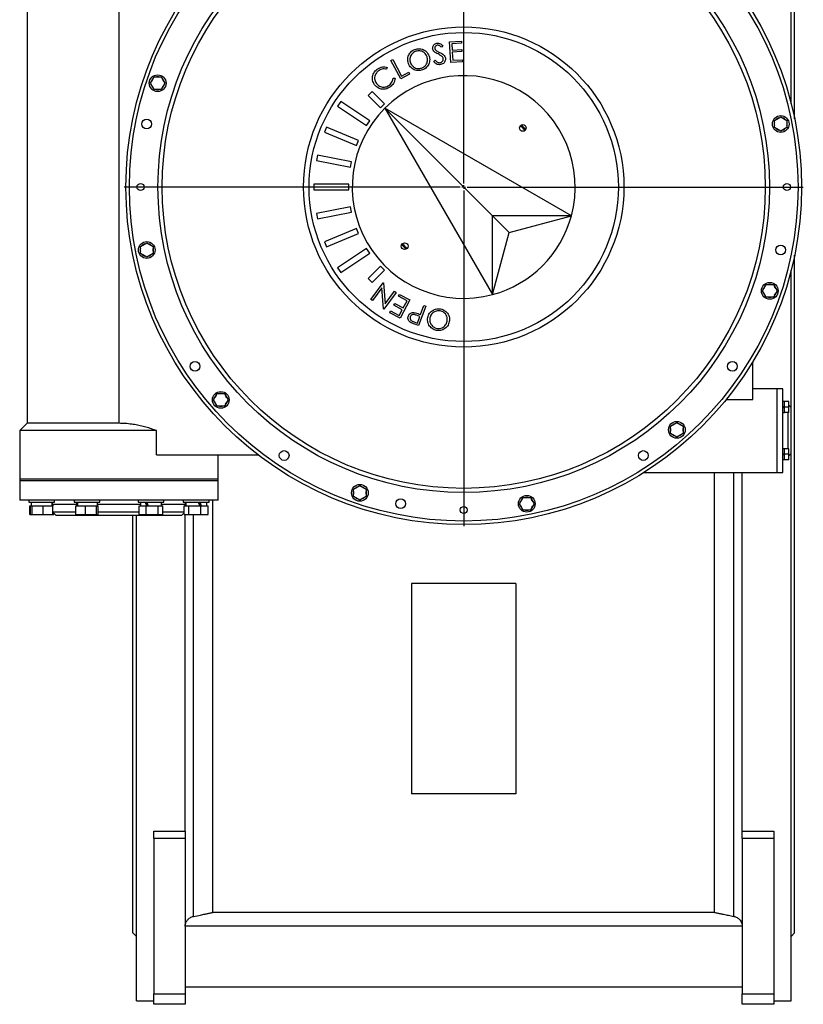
# Model space of a CAD drawing. Extents: x 2274 to 8685, y 2007 to 6523.
# Tile 11 of 12: x 7560 to 8685, y 4168 to 5582. Entities that reach past the tile are written whole.
import ezdxf

# ---------------------------------------------------------------- set-up
doc = ezdxf.new("R2010")
doc.units = 0
doc.header["$LTSCALE"] = 20
doc.layers.get('0').update_dxf_attribs({"linetype": 'CONTINUOUS'})
doc.layers.add('0_18', color=7, linetype='CONTINUOUS')

# ---------------------------------------------------------------- blocks, each defined once
blk = doc.blocks.new('SW_CENTERMARKSYMBOL_1')
at = {"layer": '0_18', "color": 0}
for p, q in [((0, 5), (0, 487.5)), ((-5, 0), (-487.5, 0)), ((0, 0), (-2.5, 0)), ((0, 0), (0, 2.5)), ((0, 0), (0, -2.5)), ((0, 0), (2.5, 0)), ((5, 0), (487.5, 0)), ((0, -5), (0, -487.5))]:
    blk.add_line(p, q, dxfattribs=at)

msp = doc.modelspace()

# ---------------------------------------------------------------- linework, layer by layer
at = {"color": 7, "linetype": 'CONTINUOUS'}
for p, q in [((8672.1, 5440.1), (8672.1, 6420.3)), ((7570.1, 5681.6), (7570.1, 5002.6)), ((7702.1, 5681.6), (7702.1, 5002.6)), ((8667.1, 5461.8), (8667.1, 5659.1)), ((8176.7, 5550.8), (8193.8, 5551.8)), ((8178.5, 5520.9), (8176.7, 5550.8)), ((8193.9, 5548.9), (8179.8, 5548)), ((8179.8, 5548), (8180.4, 5538.7)), ((8193.8, 5551.8), (8193.9, 5548.9)), ((8167, 5545.3), (8165, 5543.1)), ((8180.4, 5538.7), (8194.4, 5539.6)), ((8194.6, 5536.6), (8180.6, 5535.8)), ((8180.6, 5535.8), (8181.3, 5524.1)), ((8194.4, 5539.6), (8194.6, 5536.6)), ((8092.6, 5523.8), (8095.2, 5525.2)), ((8106.7, 5497.5), (8092.6, 5523.8)), ((8095.2, 5525.2), (8108, 5501.5)), ((8154, 5522.5), (8156.2, 5524.5)), ((8195.5, 5522), (8178.5, 5520.9)), ((8181.3, 5524.1), (8195.3, 5524.9)), ((8195.3, 5524.9), (8195.5, 5522)), ((8087.1, 5514), (8086.3, 5511.2)), ((8119.4, 5504.4), (8106.7, 5497.5)), ((8108, 5501.5), (8118.1, 5506.9)), ((8118.1, 5506.9), (8119.4, 5504.4)), ((7747.4, 5491.2), (7752.6, 5500.2)), ((7752.6, 5482.2), (7747.4, 5491.2)), ((7752.6, 5500.2), (7762.9, 5500.2)), ((7762.9, 5500.2), (7768.1, 5491.2)), ((7768.1, 5491.2), (7762.9, 5482.2)), ((8095.6, 5498.7), (8098.6, 5498.7)), ((7762.9, 5482.2), (7752.6, 5482.2)), ((8065.6, 5479.3), (8059.9, 5473.6)), ((8083.3, 5461.6), (8065.6, 5479.3)), ((8020.6, 5464.9), (8016.1, 5458.2)), ((8062.2, 5437.1), (8020.6, 5464.9)), ((8059.9, 5473.6), (8077.6, 5455.9)), ((8077.6, 5455.9), (8083.3, 5461.6)), ((8016.1, 5458.2), (8057.7, 5430.4)), ((8084, 5455.2), (8238.5, 5187.5)), ((8084, 5455.2), (8238.5, 5300.7)), ((8351.7, 5300.7), (8084, 5455.2)), ((8057.7, 5430.4), (8062.2, 5437.1)), ((8643.2, 5437.8), (8652.2, 5443)), ((8643.2, 5427.4), (8643.2, 5437.8)), ((8652.2, 5443), (8661.2, 5437.8)), ((8661.2, 5437.8), (8661.2, 5427.4)), ((8000, 5428.1), (7997, 5420.7)), ((7997, 5420.7), (8043.2, 5401.5)), ((8046.2, 5408.9), (8000, 5428.1)), ((8652.2, 5422.2), (8643.2, 5427.4)), ((8661.2, 5427.4), (8652.2, 5422.2)), ((8043.2, 5401.5), (8046.2, 5408.9)), ((7987, 5388), (7985.5, 5380.1)), ((7985.5, 5380.1), (8034.5, 5370.4)), ((8036.1, 5378.2), (7987, 5388)), ((8034.5, 5370.4), (8036.1, 5378.2)), ((7982.1, 5346.1), (7982.1, 5338.1)), ((8032.1, 5346.1), (7982.1, 5346.1)), ((7982.1, 5338.1), (8032.1, 5338.1)), ((8032.1, 5338.1), (8032.1, 5346.1)), ((8034.5, 5313.8), (7985.5, 5304.1)), ((7987, 5296.2), (8036.1, 5306)), ((8036.1, 5306), (8034.5, 5313.8)), ((7985.5, 5304.1), (7987, 5296.2)), ((8238.5, 5187.5), (8238.5, 5300.7)), ((8351.7, 5300.7), (8238.5, 5300.7)), ((8262.4, 5276.8), (8238.5, 5300.7)), ((8262.4, 5276.8), (8351.7, 5300.7)), ((8043.2, 5282.6), (7997, 5263.5)), ((8046.2, 5275.2), (8043.2, 5282.6)), ((8238.5, 5187.5), (8262.4, 5276.8)), ((7997, 5263.5), (8000, 5256.1)), ((8000, 5256.1), (8046.2, 5275.2)), ((7733, 5256.8), (7742, 5262)), ((7733, 5246.4), (7733, 5256.8)), ((7742, 5262), (7751, 5256.8)), ((7751, 5256.8), (7751, 5246.4)), ((8057.7, 5253.7), (8016.1, 5226)), ((8062.2, 5247.1), (8057.7, 5253.7)), ((7742, 5241.2), (7733, 5246.4)), ((7751, 5246.4), (7742, 5241.2)), ((8020.6, 5219.3), (8062.2, 5247.1)), ((8672.1, 4270.3), (8672.1, 5244.1)), ((8016.1, 5226), (8020.6, 5219.3)), ((8077.6, 5228.2), (8059.9, 5210.6)), ((8065.6, 5204.9), (8083.3, 5222.6)), ((8083.3, 5222.6), (8077.6, 5228.2)), ((8667.1, 5025.1), (8667.1, 5222.4)), ((8059.9, 5210.6), (8065.6, 5204.9)), ((8063.8, 5180.5), (8081.4, 5204.5)), ((8079.6, 5197.2), (8066.1, 5178.8)), ((8082.1, 5167), (8079.6, 5197.2)), ((8081.4, 5204.5), (8082, 5204.2)), ((8082, 5204.2), (8084.5, 5174.3)), ((8084.5, 5174.3), (8097.8, 5192.5)), ((8097.8, 5192.5), (8100.3, 5190.7)), ((8626.1, 5192.9), (8631.3, 5201.9)), ((8631.3, 5183.9), (8626.1, 5192.9)), ((8631.3, 5201.9), (8641.7, 5201.9)), ((8641.7, 5201.9), (8646.9, 5192.9)), ((8646.9, 5192.9), (8641.7, 5183.9)), ((8066.1, 5178.8), (8063.8, 5180.5)), ((8100.3, 5190.7), (8082.6, 5166.6)), ((8103.4, 5185.1), (8104.8, 5187.7)), ((8115.7, 5178.6), (8103.4, 5185.1)), ((8104.8, 5187.7), (8119.7, 5179.8)), ((8119.7, 5179.8), (8105.8, 5153.5)), ((8110.3, 5168.3), (8115.7, 5178.6)), ((8641.7, 5183.9), (8631.3, 5183.9)), ((8082.6, 5166.6), (8082.1, 5167)), ((8090.8, 5161.5), (8092.1, 5164.1)), ((8092.1, 5164.1), (8104.6, 5157.5)), ((8096.6, 5172.2), (8098, 5174.8)), ((8108.9, 5165.7), (8096.6, 5172.2)), ((8098, 5174.8), (8110.3, 5168.3)), ((8104.6, 5157.5), (8108.9, 5165.7)), ((8142.6, 5170.8), (8132.2, 5142.9)), ((8135, 5158.8), (8139.8, 5171.8)), ((8139.8, 5171.8), (8142.6, 5170.8)), ((8105.8, 5153.5), (8090.8, 5161.5)), ((8134, 5156.1), (8129.3, 5157.9)), ((8130.5, 5146.6), (8134, 5156.1)), ((8133, 5159.6), (8135, 5158.8)), ((8125.5, 5148.4), (8130.5, 5146.6)), ((8132.2, 5142.9), (8126.7, 5144.9)), ((8612.1, 5036.8), (8612.1, 5091.1)), ((8647.1, 5052.1), (8612.1, 5052.1)), ((8655.1, 5052.1), (8647.1, 5052.1)), ((8647.1, 4932.1), (8647.1, 5052.1)), ((8655.1, 4932.1), (8655.1, 5052.1)), ((7837.9, 5036.2), (7843.1, 5045.2)), ((7843.1, 5027.2), (7837.9, 5036.2)), ((7843.1, 5045.2), (7853.5, 5045.2)), ((7853.5, 5045.2), (7858.7, 5036.2)), ((7858.7, 5036.2), (7853.5, 5027.2)), ((8574, 5036.8), (8612.1, 5036.8)), ((7853.5, 5027.2), (7843.1, 5027.2)), ((8657.7, 5033.7), (8655.1, 5033.7)), ((8664.1, 5034), (8657.7, 5034)), ((8657.7, 5026), (8657.7, 5034)), ((8664.1, 5026), (8657.7, 5026)), ((8657.7, 5018), (8657.7, 5026)), ((8664.1, 5026), (8664.1, 5034)), ((8667.1, 5025.1), (8664.1, 5028.1)), ((8664.1, 5018), (8664.1, 5026)), ((8667.1, 4959.1), (8667.1, 5025.1)), ((8655.1, 5018.3), (8657.7, 5018.3)), ((8664.1, 5018), (8657.7, 5018)), ((8663.1, 4966.1), (8663.1, 5018)), ((7570.1, 5002.6), (7559.6, 4992.1)), ((7702.1, 5002.6), (7570.1, 5002.6)), ((8494.1, 4998.4), (8503.1, 5003.6)), ((8494.1, 4988), (8494.1, 4998.4)), ((8503.1, 5003.6), (8512.1, 4998.4)), ((8512.1, 4998.4), (8512.1, 4988)), ((7559.6, 4992.1), (7559.6, 4922.1)), ((7755.8, 4992.1), (7559.6, 4992.1)), ((7755.8, 4957.1), (7755.8, 4992.1)), ((8503.1, 4982.8), (8494.1, 4988)), ((8512.1, 4988), (8503.1, 4982.8)), ((8657.7, 4965.8), (8655.1, 4965.8)), ((8664.1, 4966.1), (8657.7, 4966.1)), ((8657.7, 4958.1), (8657.7, 4966.1)), ((8664.1, 4958.1), (8664.1, 4966.1)), ((7755.8, 4957.1), (7902.2, 4957.1)), ((7844.6, 4922.1), (7844.6, 4957.1)), ((8664.1, 4958.1), (8657.7, 4958.1)), ((8657.7, 4950.1), (8657.7, 4958.1)), ((8664.1, 4956.1), (8667.1, 4959.1)), ((8664.1, 4950.1), (8664.1, 4958.1)), ((8667.1, 4172.8), (8667.1, 4959.1)), ((8655.1, 4950.4), (8657.7, 4950.4)), ((8664.1, 4950.1), (8657.7, 4950.1)), ((8456.3, 4932.1), (8647.1, 4932.1)), ((8557.1, 4300), (8557.1, 4932.1)), ((8597.1, 4416.8), (8597.1, 4932.1)), ((8647.1, 4932.1), (8655.1, 4932.1)), ((7559.6, 4922.1), (7559.6, 4920.1)), ((7782.9, 4922.1), (7559.6, 4922.1)), ((7844.6, 4922.1), (7559.6, 4922.1)), ((7559.6, 4920.1), (7559.6, 4892.1)), ((7782.9, 4920.1), (7559.6, 4920.1)), ((7844.6, 4922.1), (7782.9, 4922.1)), ((7844.6, 4920.1), (7782.9, 4920.1)), ((7844.6, 4920.1), (7844.6, 4922.1)), ((7844.6, 4892.1), (7844.6, 4920.1)), ((8039, 4907.9), (8048, 4913.1)), ((8048, 4913.1), (8057, 4907.9)), ((8039, 4897.5), (8039, 4907.9)), ((8048, 4892.3), (8039, 4897.5)), ((8057, 4897.5), (8048, 4892.3)), ((8057, 4907.9), (8057, 4897.5)), ((8277.3, 4887), (8282.5, 4896)), ((8282.5, 4896), (8292.8, 4896)), ((8292.8, 4896), (8298, 4887)), ((7756.7, 4892.1), (7559.6, 4892.1)), ((7572.8, 4892.1), (7572.8, 4889.1)), ((7572.8, 4889.1), (7609.8, 4889.1)), ((7574.1, 4871.6), (7574.1, 4884.1)), ((7574.1, 4884.1), (7575.3, 4884.1)), ((7575.3, 4871.6), (7575.3, 4884.1)), ((7575.3, 4884.1), (7576.2, 4884.1)), ((7576.2, 4889.1), (7576.2, 4884.1)), ((7576.2, 4884.1), (7576.6, 4884.1)), ((7576.6, 4884.1), (7577.5, 4884.1)), ((7577.5, 4871.6), (7577.5, 4884.1)), ((7577.5, 4884.1), (7583.9, 4884.1)), ((7583.9, 4884.1), (7587.1, 4884.1)), ((7587.1, 4884.1), (7593.5, 4884.1)), ((7593.5, 4871.6), (7593.5, 4884.1)), ((7593.5, 4884.1), (7599, 4884.1)), ((7599, 4884.1), (7601.8, 4884.1)), ((7601.8, 4884.1), (7607.3, 4884.1)), ((7606.4, 4884.1), (7606.4, 4889.1)), ((7607.1, 4886.1), (7607.1, 4884.1)), ((7607.3, 4871.6), (7607.3, 4884.1)), ((7609.8, 4889.1), (7609.8, 4892.1)), ((7637.7, 4892.1), (7637.7, 4889.1)), ((7637.7, 4889.1), (7674.7, 4889.1)), ((7640.2, 4871.6), (7640.2, 4884.1)), ((7640.2, 4884.1), (7645.7, 4884.1)), ((7641.1, 4889.1), (7641.1, 4884.1)), ((7645.7, 4884.1), (7648.4, 4884.1)), ((7648.4, 4884.1), (7653.9, 4884.1)), ((7653.9, 4871.6), (7653.9, 4884.1)), ((7653.9, 4884.1), (7660.3, 4884.1)), ((7660.3, 4884.1), (7663.5, 4884.1)), ((7663.5, 4884.1), (7669.9, 4884.1)), ((7669.9, 4871.6), (7669.9, 4884.1)), ((7669.9, 4884.1), (7670.8, 4884.1)), ((7670.8, 4884.1), (7671.3, 4884.1)), ((7671.3, 4884.1), (7671.3, 4889.1)), ((7671.3, 4884.1), (7672.2, 4884.1)), ((7672.2, 4871.6), (7672.2, 4884.1)), ((7674.7, 4889.1), (7674.7, 4892.1)), ((7729.5, 4892.1), (7729.5, 4889.1)), ((7729.5, 4889.1), (7766.5, 4889.1)), ((7730.9, 4871.6), (7730.9, 4884.1)), ((7730.9, 4884.1), (7735.1, 4884.1)), ((7732.9, 4889.1), (7732.9, 4884.1)), ((7735.1, 4884.1), (7737.2, 4884.1)), ((7737.2, 4884.1), (7741.4, 4884.1)), ((7741.4, 4871.6), (7741.4, 4884.1)), ((7741.4, 4884.1), (7748.3, 4884.1)), ((7748.3, 4884.1), (7751.7, 4884.1)), ((7751.7, 4884.1), (7758.6, 4884.1)), ((7844.6, 4892.1), (7756.7, 4892.1)), ((7758.6, 4871.6), (7758.6, 4884.1)), ((7758.6, 4884.1), (7761.2, 4884.1)), ((7761.2, 4884.1), (7762.6, 4884.1)), ((7762.6, 4884.1), (7765.2, 4884.1)), ((7763.1, 4884.1), (7763.1, 4889.1)), ((7765.2, 4871.6), (7765.2, 4884.1)), ((7766.5, 4889.1), (7766.5, 4892.1)), ((7794.5, 4892.1), (7794.5, 4889.1)), ((7794.5, 4889.1), (7795.9, 4889.1)), ((7795.8, 4871.6), (7795.8, 4884.1)), ((7795.8, 4884.1), (7798.5, 4884.1)), ((7795.9, 4889.1), (7831.5, 4889.1)), ((7797.1, 4884.1), (7797.1, 4886.1)), ((7797.9, 4889.1), (7797.9, 4884.1)), ((7798.5, 4884.1), (7799.8, 4884.1)), ((7799.8, 4884.1), (7802.4, 4884.1)), ((7802.4, 4871.6), (7802.4, 4884.1)), ((7802.4, 4884.1), (7809.3, 4884.1)), ((7809.3, 4884.1), (7812.7, 4884.1)), ((7812.7, 4884.1), (7819.6, 4884.1)), ((7819.6, 4871.6), (7819.6, 4884.1)), ((7819.6, 4884.1), (7823.8, 4884.1)), ((7823.8, 4884.1), (7825.9, 4884.1)), ((7825.9, 4884.1), (7830.2, 4884.1)), ((7828.1, 4884.1), (7828.1, 4889.1)), ((7830.2, 4871.6), (7830.2, 4884.1)), ((7831.5, 4889.1), (7831.5, 4892.1)), ((7837.1, 4300), (7837.1, 4892.1)), ((8282.5, 4878), (8277.3, 4887)), ((8298, 4887), (8292.8, 4878)), ((7574.1, 4871.6), (7575.3, 4871.6)), ((7575.3, 4871.6), (7577.5, 4871.6)), ((7577.5, 4871.6), (7593.5, 4871.6)), ((7593.5, 4871.6), (7607.3, 4871.6)), ((7640.2, 4875.1), (7607.3, 4875.1)), ((7607.3, 4875), (7612.1, 4870.1)), ((7607.3, 4871.6), (7608.4, 4871.6)), ((7608.4, 4871.6), (7608.4, 4873.8)), ((7736.6, 4870.1), (7612.1, 4870.1)), ((7640.2, 4871.6), (7653.9, 4871.6)), ((7653.9, 4871.6), (7669.9, 4871.6)), ((7669.9, 4871.6), (7672.2, 4871.6)), ((7730.9, 4875.1), (7672.2, 4875.1)), ((7722.1, 4270.3), (7722.1, 4870.1)), ((7727.1, 4172.8), (7727.1, 4870.1)), ((7730.9, 4871.6), (7741.4, 4871.6)), ((7792.1, 4870.1), (7736.6, 4870.1)), ((7741.4, 4871.6), (7758.6, 4871.6)), ((7758.6, 4871.6), (7765.2, 4871.6)), ((7795.8, 4875.1), (7765.2, 4875.1)), ((7792.1, 4870.1), (7795.8, 4873.8)), ((7795.8, 4871.6), (7802.4, 4871.6)), ((7797.1, 4416.8), (7797.1, 4871.6)), ((7802.4, 4871.6), (7819.6, 4871.6)), ((7819.6, 4871.6), (7830.2, 4871.6)), ((8292.8, 4878), (8282.5, 4878)), ((8272.1, 4772.2), (8122.1, 4772.2)), ((8122.1, 4772.2), (8122.1, 4470.3)), ((8272.1, 4772.2), (8272.1, 4470.3)), ((8272.1, 4470.3), (8122.1, 4470.3)), ((7752.1, 4416.8), (7797.1, 4416.8)), ((7752.1, 4406.2), (7752.1, 4416.8)), ((7797.1, 4416.8), (7797.1, 4406.2)), ((8597.1, 4416.8), (8642.1, 4416.8)), ((8597.1, 4406.2), (8597.1, 4416.8)), ((8642.1, 4416.8), (8642.1, 4406.2)), ((7797.1, 4406.2), (7752.1, 4406.2)), ((7752.1, 4406.2), (7752.1, 4182.7)), ((7797.1, 4406.2), (7797.1, 4182.7)), ((8642.1, 4406.2), (8597.1, 4406.2)), ((8597.1, 4406.2), (8597.1, 4182.7)), ((8642.1, 4406.2), (8642.1, 4182.7)), ((7837.1, 4300), (8557.1, 4300)), ((8597.1, 4280), (7797.1, 4280)), ((7722.1, 4270.3), (7727.1, 4265.3)), ((8667.1, 4265.3), (8672.1, 4270.3)), ((7797.1, 4192.8), (8597.1, 4192.8)), ((7752.1, 4182.7), (7797.1, 4182.7)), ((7752.1, 4167.8), (7752.1, 4182.7)), ((7797.1, 4182.7), (7797.1, 4167.8)), ((8597.1, 4182.7), (8642.1, 4182.7)), ((8597.1, 4167.8), (8597.1, 4182.7)), ((8642.1, 4182.7), (8642.1, 4167.8)), ((7727.1, 4172.8), (7752.1, 4172.8)), ((7797.1, 4167.8), (7752.1, 4167.8)), ((8642.1, 4167.8), (8597.1, 4167.8)), ((8642.1, 4172.8), (8667.1, 4172.8))]:
    msp.add_line(p, q, dxfattribs=at)
at = {"color": 8, "linetype": 'CONTINUOUS'}
for p, q in [((8585, 4294.2), (8585, 4932.1)), ((7641.1, 4886.1), (7607.1, 4886.1)), ((7732.9, 4886.1), (7671.3, 4886.1)), ((7797.1, 4886.1), (7763.1, 4886.1)), ((7809.3, 4294.2), (7809.3, 4871.6))]:
    msp.add_line(p, q, dxfattribs=at)
at = {"color": 8, "linetype": 'CONTINUOUS', "flags": 128}
msp.add_lwpolyline([(8279.8, 5431.2), (8282.5, 5428.6), (8286.3, 5424.8)], dxfattribs=at)
at = {"color": 7, "linetype": 'CONTINUOUS', "flags": 128}
for points in [[(8655.1, 5026), (8656, 5026.3), (8656.9, 5026.7), (8657.7, 5027)], [(8657.7, 5025.6), (8656.9, 5025.3), (8656, 5025), (8655.1, 5024.6)], [(8655.1, 4958.1), (8656, 4958.5), (8656.9, 4958.8), (8657.7, 4959.1)], [(8657.7, 4957.7), (8656.9, 4957.4), (8656, 4957.1), (8655.1, 4956.8)]]:
    msp.add_lwpolyline(points, dxfattribs=at)
at = {"color": 7, "linetype": 'CONTINUOUS'}
for centre, radius in [((8197.1, 5342.1), 485), ((8197.1, 5342.1), 480), ((8197.1, 5342.1), 439), ((8197.1, 5342.1), 433), ((8197.1, 5342.1), 230), ((8197.1, 5342.1), 222), ((7757.7, 5491.2), 12), ((7742, 5432.6), 7), ((8652.2, 5432.6), 12), ((8282, 5426.9), 4.8), ((7733.1, 5342.1), 5.1), ((8661.1, 5342.1), 5.1), ((7742, 5251.6), 12), ((8112.3, 5257.2), 4.8), ((8652.2, 5251.6), 7), ((8636.5, 5192.9), 12), ((7811.3, 5084.3), 7), ((8582.9, 5084.3), 7), ((7848.3, 5036.2), 12), ((8503.1, 4993.2), 12), ((7939.3, 4956.3), 7), ((8454.9, 4956.3), 7), ((8048, 4902.7), 12), ((8287.6, 4887), 12), ((8106.6, 4887), 7), ((8197.1, 4878.1), 5.1)]:
    msp.add_circle(centre, radius, dxfattribs=at)
for centre, radius, start, end in [((7757.7, 5491.2), 9.2, 138.0313, 161.9687), ((7757.7, 5491.2), 9.2, 78.0313, 101.9687), ((7757.7, 5491.2), 9.2, 18.0313, 41.9687), ((8197.1, 5342.1), 160, 345, 135), ((7757.7, 5491.2), 9.2, 198.0313, 221.9687), ((7757.7, 5491.2), 9.2, 258.0313, 281.9687), ((7757.7, 5491.2), 9.2, 318.0313, 341.9687), ((8197.1, 5342.1), 160, 135, 285), ((8652.2, 5432.6), 9.2, 168.0313, 191.9687), ((8652.2, 5432.6), 9.2, 108.0313, 131.9687), ((8652.2, 5432.6), 9.2, 48.0313, 71.9687), ((8652.2, 5432.6), 9.2, 348.0313, 11.9687), ((8197.1, 5342.1), 120, 42.708, 47.292), ((8652.2, 5432.6), 9.2, 228.0313, 251.9687), ((8652.2, 5432.6), 9.2, 288.0313, 311.9687), ((8197.1, 5342.1), 160, 285, 345), ((7742, 5251.6), 9.2, 168.0313, 191.9687), ((7742, 5251.6), 9.2, 108.0313, 131.9687), ((7742, 5251.6), 9.2, 48.0313, 71.9687), ((7742, 5251.6), 9.2, 348.0313, 11.9687), ((8197.1, 5342.1), 120, 222.708, 227.292), ((7742, 5251.6), 9.2, 228.0313, 251.9687), ((7742, 5251.6), 9.2, 288.0313, 311.9687), ((8636.5, 5192.9), 9.2, 138.0313, 161.9687), ((8636.5, 5192.9), 9.2, 78.0313, 101.9687), ((8636.5, 5192.9), 9.2, 18.0313, 41.9687), ((8636.5, 5192.9), 9.2, 198.0313, 221.9687), ((8636.5, 5192.9), 9.2, 258.0313, 281.9687), ((8636.5, 5192.9), 9.2, 318.0313, 341.9687), ((7848.3, 5036.2), 9.2, 138.0313, 161.9687), ((7848.3, 5036.2), 9.2, 78.0313, 101.9687), ((7848.3, 5036.2), 9.2, 18.0313, 41.9687), ((7848.3, 5036.2), 9.2, 198.0313, 221.9687), ((7848.3, 5036.2), 9.2, 258.0313, 281.9687), ((7848.3, 5036.2), 9.2, 318.0313, 341.9687), ((8503.1, 4993.2), 9.2, 168.0313, 191.9687), ((8503.1, 4993.2), 9.2, 108.0313, 131.9687), ((8503.1, 4993.2), 9.2, 48.0313, 71.9687), ((8503.1, 4993.2), 9.2, 348.0313, 11.9687), ((8503.1, 4993.2), 9.2, 228.0313, 251.9687), ((8503.1, 4993.2), 9.2, 288.0313, 311.9687), ((8048, 4902.7), 9.2, 108.0313, 131.9687), ((8048, 4902.7), 9.2, 48.0313, 71.9687), ((8048, 4902.7), 9.2, 168.0313, 191.9687), ((8048, 4902.7), 9.2, 228.0313, 251.9687), ((8048, 4902.7), 9.2, 288.0313, 311.9687), ((8048, 4902.7), 9.2, 348.0313, 11.9687), ((8287.6, 4887), 9.2, 78.0313, 101.9687), ((7601.1, 4886.1), 6, 0, 30), ((7803.1, 4886.1), 6, 150, 180), ((8287.6, 4887), 9.2, 138.0313, 161.9687), ((8287.6, 4887), 9.2, 198.0313, 221.9687), ((8287.6, 4887), 9.2, 18.0313, 41.9687), ((8287.6, 4887), 9.2, 318.0313, 341.9687), ((8287.6, 4887), 9.2, 258.0313, 281.9687)]:
    msp.add_arc(centre, radius, start, end, dxfattribs=at)
at = {"color": 8, "linetype": 'CONTINUOUS'}
for radius, start, end in [(120.6, 42.732, 47.268), (121.6, 222.8483, 227.1517), (120.6, 222.732, 227.268)]:
    msp.add_arc((8197.1, 5342.1), radius, start, end, dxfattribs=at)
at = {"color": 7, "linetype": 'CONTINUOUS'}
for centre, major_axis, ratio, start_param, end_param in [((7656.2, 4881.8), (-6.5, 41.4), 0.329153, 1.342225, 1.463641), ((7656.2, 4889.1), (-6.5, 41.4), 0.329153, 1.519338, 1.640152), ((7748, 4881.8), (-14.2, 41.4), 0.125034, 1.350926, 1.472342), ((7748, 4881.8), (-9.5, 27.7), 0.125034, 1.261483, 1.444715), ((7748, 4889.1), (-14.2, 41.4), 0.125034, 1.528039, 1.648853), ((7813, 4881.8), (-14.2, 41.4), 0.124788, 4.725402, 4.846818), ((7813, 4889.1), (-9.5, 27.7), 0.124788, 4.488532, 4.669705), ((7813, 4889.1), (-14.2, 41.4), 0.124788, 4.548891, 4.669705)]:
    msp.add_ellipse(centre, major_axis=major_axis, ratio=ratio, start_param=start_param, end_param=end_param, dxfattribs=at)
for points, knots in [([(8152.6, 5540.5), (8152.5, 5541.2), (8152.4, 5542.6), (8153, 5544.7), (8154.2, 5546.6), (8156.1, 5548.1), (8157.6, 5548.5), (8158.4, 5548.7)], [0, 0, 0, 0, 0.186813, 0.37348, 0.56009, 0.779998, 1, 1, 1, 1]), ([(8158.9, 5545.7), (8158.4, 5545.5), (8157.2, 5545.2), (8156.1, 5544), (8155.5, 5542.6), (8155.6, 5541.7), (8155.6, 5541.2)], [0, 0, 0, 0, 0.280056, 0.559432, 0.779631, 1, 1, 1, 1]), ([(8158.4, 5548.7), (8159.3, 5548.8), (8161.1, 5549), (8163.5, 5548.1), (8165.4, 5546.7), (8166.5, 5545.8), (8167, 5545.3)], [0, 0, 0, 0, 0.279604, 0.559093, 0.779483, 1, 1, 1, 1]), ([(8165, 5543.1), (8164.5, 5543.5), (8163.5, 5544.3), (8162, 5545.4), (8160.4, 5545.8), (8159.4, 5545.7), (8158.9, 5545.7)], [0, 0, 0, 0, 0.280475, 0.560509, 0.78017, 1, 1, 1, 1]), ([(8117.7, 5519.7), (8117.4, 5520.8), (8116.7, 5523), (8116.7, 5526.5), (8117.3, 5529.9), (8118.8, 5533.1), (8120.9, 5536), (8123.7, 5538.4), (8125.9, 5539.3), (8127.1, 5539.8)], [0, 0, 0, 0, 0.140042, 0.280043, 0.420087, 0.560068, 0.706703, 0.853332, 1, 1, 1, 1]), ([(8128.2, 5537.1), (8127, 5536.6), (8124.7, 5535.5), (8122.1, 5532.7), (8120.5, 5529.7), (8119.8, 5526.5), (8119.8, 5523.5), (8120.3, 5521.7), (8120.6, 5520.7)], [0, 0, 0, 0, 0.186485, 0.373091, 0.559611, 0.706395, 0.853163, 1, 1, 1, 1]), ([(8127.1, 5539.8), (8128.2, 5540.1), (8130.4, 5540.8), (8133.9, 5540.9), (8137.4, 5540.2), (8140.6, 5538.7), (8143.6, 5536.6), (8145.9, 5533.7), (8146.8, 5531.4), (8147.3, 5530.3)], [0, 0, 0, 0, 0.140073, 0.280066, 0.420072, 0.560117, 0.706752, 0.85333, 1, 1, 1, 1]), ([(8144.4, 5529.3), (8143.9, 5530.4), (8142.9, 5532.7), (8140.2, 5535.4), (8137.1, 5537.1), (8134, 5537.8), (8131, 5537.9), (8129.1, 5537.3), (8128.2, 5537.1)], [0, 0, 0, 0, 0.18663, 0.373142, 0.559649, 0.706457, 0.853225, 1, 1, 1, 1]), ([(8155, 5536.4), (8154.3, 5537), (8153.2, 5538.2), (8152.8, 5539.8), (8152.6, 5540.5)], [0, 0, 0, 0, 0.559707, 1, 1, 1, 1]), ([(8160.3, 5533.2), (8159.2, 5533.7), (8157.4, 5534.6), (8155.7, 5535.8), (8155, 5536.4)], [0, 0, 0, 0, 0.560404, 1, 1, 1, 1]), ([(8155.6, 5541.2), (8155.7, 5540.8), (8155.9, 5540), (8156.8, 5538.8), (8157.6, 5538.2), (8158.1, 5537.8)], [0, 0, 0, 0, 0.279979, 0.559885, 1, 1, 1, 1]), ([(8158.1, 5537.8), (8158.9, 5537.3), (8160.4, 5536.6), (8161.8, 5535.8), (8162.5, 5535.5)], [0, 0, 0, 0, 0.559935, 1, 1, 1, 1]), ([(8166.1, 5529.4), (8165.1, 5530.2), (8163.3, 5531.7), (8161.2, 5532.7), (8160.3, 5533.2)], [0, 0, 0, 0, 0.559499, 1, 1, 1, 1]), ([(8162.5, 5535.5), (8163.5, 5535), (8165.5, 5534), (8168.1, 5532.2), (8170, 5529.9), (8170.6, 5528.2), (8170.8, 5527.3)], [0, 0, 0, 0, 0.280485, 0.560628, 0.780494, 1, 1, 1, 1]), ([(8137.8, 5510.3), (8136.7, 5509.9), (8134.4, 5509.3), (8131, 5509.2), (8127.6, 5509.9), (8124.3, 5511.4), (8121.4, 5513.5), (8119.1, 5516.3), (8118.2, 5518.6), (8117.7, 5519.7)], [0, 0, 0, 0, 0.140063, 0.280048, 0.420048, 0.560102, 0.706732, 0.853323, 1, 1, 1, 1]), ([(8120.6, 5520.7), (8121.1, 5519.6), (8122.1, 5517.3), (8124.8, 5514.6), (8127.8, 5513), (8130.9, 5512.2), (8133.9, 5512.2), (8135.8, 5512.7), (8136.7, 5513)], [0, 0, 0, 0, 0.186638, 0.373101, 0.559714, 0.706469, 0.853197, 1, 1, 1, 1]), ([(8136.7, 5513), (8137.8, 5513.5), (8140.1, 5514.5), (8142.8, 5517.2), (8144.5, 5520.3), (8145.2, 5523.5), (8145.2, 5526.4), (8144.7, 5528.3), (8144.4, 5529.3)], [0, 0, 0, 0, 0.186581, 0.373115, 0.559598, 0.706369, 0.853163, 1, 1, 1, 1]), ([(8147.3, 5530.3), (8147.6, 5529.2), (8148.3, 5527), (8148.3, 5523.5), (8147.6, 5520.1), (8146.1, 5516.9), (8144, 5514), (8141.1, 5511.7), (8138.9, 5510.7), (8137.8, 5510.3)], [0, 0, 0, 0, 0.140063, 0.280042, 0.420004, 0.560057, 0.706706, 0.853309, 1, 1, 1, 1]), ([(8164, 5517.9), (8162.9, 5517.8), (8160.7, 5517.7), (8157.8, 5518.8), (8155.7, 5520.6), (8154.5, 5521.9), (8154, 5522.5)], [0, 0, 0, 0, 0.279533, 0.558948, 0.779377, 1, 1, 1, 1]), ([(8156.2, 5524.5), (8156.7, 5523.9), (8157.7, 5522.7), (8159.5, 5521.4), (8161.3, 5520.6), (8162.6, 5520.7), (8163.2, 5520.7)], [0, 0, 0, 0, 0.280487, 0.560573, 0.780452, 1, 1, 1, 1]), ([(8163.2, 5520.7), (8163.9, 5521), (8165.4, 5521.4), (8167, 5523), (8167.8, 5524.9), (8167.7, 5526.1), (8167.7, 5526.7)], [0, 0, 0, 0, 0.280002, 0.559827, 0.779943, 1, 1, 1, 1]), ([(8170.8, 5527.3), (8170.9, 5526.5), (8171.1, 5524.9), (8170.3, 5522.6), (8168.9, 5520.5), (8166.7, 5518.7), (8164.9, 5518.2), (8164, 5517.9)], [0, 0, 0, 0, 0.186661, 0.37336, 0.56024, 0.78005, 1, 1, 1, 1]), ([(8167.7, 5526.7), (8167.5, 5527.3), (8167.2, 5528.3), (8166.5, 5529.1), (8166.1, 5529.4)], [0, 0, 0, 0, 0.559264, 1, 1, 1, 1]), ([(8069.2, 5489.1), (8068.5, 5490.1), (8067.2, 5492.1), (8066.2, 5495.4), (8065.9, 5499), (8066.5, 5502.5), (8067.8, 5505.9), (8070, 5508.9), (8071.9, 5510.5), (8072.8, 5511.3)], [0, 0, 0, 0, 0.140031, 0.279994, 0.419954, 0.55999, 0.706622, 0.853269, 1, 1, 1, 1]), ([(8074.6, 5508.9), (8073.7, 5508.1), (8071.7, 5506.4), (8069.9, 5503), (8069.1, 5499.5), (8069.3, 5496.2), (8070.2, 5493.3), (8071.3, 5491.6), (8071.9, 5490.8)], [0, 0, 0, 0, 0.18665, 0.373243, 0.559734, 0.706456, 0.853176, 1, 1, 1, 1]), ([(8072.8, 5511.3), (8074, 5512), (8076.4, 5513.6), (8080.2, 5514.7), (8083.9, 5514.8), (8086.1, 5514.3), (8087.1, 5514)], [0, 0, 0, 0, 0.280053, 0.559866, 0.779948, 1, 1, 1, 1]), ([(8086.3, 5511.2), (8085.2, 5511.4), (8082.9, 5511.9), (8079.7, 5511.5), (8076.9, 5510.4), (8075.4, 5509.4), (8074.6, 5508.9)], [0, 0, 0, 0, 0.279946, 0.55975, 0.779834, 1, 1, 1, 1]), ([(8078.6, 5482.8), (8077.6, 5483.1), (8075.5, 5483.7), (8072.9, 5485.3), (8070.8, 5487.1), (8069.7, 5488.5), (8069.2, 5489.1)], [0, 0, 0, 0, 0.279927, 0.559757, 0.779873, 1, 1, 1, 1]), ([(8071.9, 5490.8), (8072.5, 5490.1), (8073.7, 5488.6), (8076.1, 5486.9), (8078.8, 5485.9), (8081.8, 5485.5), (8084.7, 5485.7), (8087.6, 5486.7), (8089.3, 5487.9), (8090.1, 5488.4)], [0, 0, 0, 0, 0.140053, 0.280014, 0.41996, 0.559987, 0.706585, 0.853249, 1, 1, 1, 1]), ([(8090.1, 5488.4), (8091, 5489.2), (8092.7, 5490.6), (8094.4, 5493.3), (8095.3, 5496), (8095.5, 5497.8), (8095.6, 5498.7)], [0, 0, 0, 0, 0.279929, 0.559689, 0.779813, 1, 1, 1, 1]), ([(8098.6, 5498.7), (8098.5, 5497.3), (8098.2, 5494.5), (8096.4, 5491), (8094.2, 5488.1), (8092.5, 5486.7), (8091.7, 5486.1)], [0, 0, 0, 0, 0.279752, 0.559575, 0.779741, 1, 1, 1, 1]), ([(8091.7, 5486.1), (8090.6, 5485.3), (8088.4, 5483.9), (8085, 5482.7), (8081.6, 5482.3), (8079.6, 5482.7), (8078.6, 5482.8)], [0, 0, 0, 0, 0.280098, 0.559918, 0.779939, 1, 1, 1, 1]), ([(8145.5, 5154.4), (8145.8, 5155.6), (8146.3, 5157.8), (8148.1, 5160.8), (8150.4, 5163.4), (8153.3, 5165.4), (8156.6, 5166.8), (8160.2, 5167.4), (8162.6, 5167.1), (8163.8, 5166.9)], [0, 0, 0, 0, 0.140055, 0.280033, 0.420035, 0.560084, 0.706701, 0.853309, 1, 1, 1, 1]), ([(8163.4, 5164), (8162.1, 5164.2), (8159.6, 5164.4), (8156, 5163.5), (8152.9, 5161.7), (8150.8, 5159.3), (8149.2, 5156.7), (8148.8, 5154.8), (8148.5, 5153.9)], [0, 0, 0, 0, 0.186593, 0.373161, 0.559628, 0.706391, 0.853146, 1, 1, 1, 1]), ([(8173.3, 5149.3), (8173.5, 5150.5), (8173.8, 5153), (8172.8, 5156.6), (8171, 5159.6), (8168.7, 5161.8), (8166.2, 5163.3), (8164.3, 5163.8), (8163.4, 5164)], [0, 0, 0, 0, 0.186611, 0.373056, 0.559692, 0.706463, 0.853197, 1, 1, 1, 1]), ([(8163.8, 5166.9), (8164.9, 5166.6), (8167.2, 5166.1), (8170.2, 5164.4), (8172.8, 5162.1), (8174.8, 5159.2), (8176.3, 5155.9), (8176.9, 5152.3), (8176.5, 5149.9), (8176.4, 5148.7)], [0, 0, 0, 0, 0.140067, 0.28007, 0.420048, 0.560103, 0.706738, 0.85332, 1, 1, 1, 1]), ([(8120.4, 5147.7), (8119.6, 5148.4), (8118.2, 5149.6), (8117.1, 5152.1), (8116.9, 5154.6), (8117.3, 5156), (8117.6, 5156.8)], [0, 0, 0, 0, 0.279756, 0.559398, 0.779506, 1, 1, 1, 1]), ([(8117.6, 5156.8), (8118, 5157.7), (8118.8, 5159.4), (8121, 5161.1), (8123.4, 5161.9), (8125, 5161.8), (8125.7, 5161.7)], [0, 0, 0, 0, 0.280136, 0.559317, 0.779503, 1, 1, 1, 1]), ([(8120.4, 5155.7), (8120.3, 5155.3), (8120.1, 5154.5), (8120.1, 5153.2), (8120.5, 5152), (8121.2, 5150.8), (8122.4, 5149.8), (8124, 5149), (8125, 5148.6), (8125.5, 5148.4)], [0, 0, 0, 0, 0.125004, 0.250016, 0.375088, 0.499943, 0.666152, 0.833028, 1, 1, 1, 1]), ([(8129.3, 5157.9), (8128.7, 5158.1), (8127.6, 5158.5), (8126, 5158.9), (8124.4, 5159), (8123, 5158.6), (8121.9, 5157.9), (8121, 5156.9), (8120.6, 5156.1), (8120.4, 5155.7)], [0, 0, 0, 0, 0.166929, 0.333774, 0.500135, 0.625113, 0.75007, 0.875007, 1, 1, 1, 1]), ([(8125.7, 5161.7), (8127.1, 5161.4), (8129.6, 5160.8), (8132, 5160), (8133, 5159.6)], [0, 0, 0, 0, 0.559684, 1, 1, 1, 1]), ([(8158.2, 5136.1), (8157.1, 5136.4), (8154.8, 5136.9), (8151.7, 5138.6), (8149.1, 5140.9), (8147, 5143.8), (8145.6, 5147.2), (8145, 5150.8), (8145.4, 5153.2), (8145.5, 5154.4)], [0, 0, 0, 0, 0.140066, 0.280061, 0.420057, 0.560098, 0.706714, 0.853319, 1, 1, 1, 1]), ([(8148.5, 5153.9), (8148.4, 5152.6), (8148.1, 5150.1), (8149.1, 5146.5), (8150.9, 5143.5), (8153.2, 5141.3), (8155.8, 5139.7), (8157.7, 5139.2), (8158.6, 5139)], [0, 0, 0, 0, 0.186623, 0.373131, 0.559595, 0.706438, 0.853242, 1, 1, 1, 1]), ([(8126.7, 5144.9), (8125.5, 5145.4), (8123.3, 5146.2), (8121.3, 5147.3), (8120.4, 5147.7)], [0, 0, 0, 0, 0.560293, 1, 1, 1, 1]), ([(8176.4, 5148.7), (8176.1, 5147.6), (8175.5, 5145.3), (8173.8, 5142.3), (8171.5, 5139.7), (8168.7, 5137.6), (8165.4, 5136.3), (8161.8, 5135.6), (8159.4, 5135.9), (8158.2, 5136.1)], [0, 0, 0, 0, 0.140041, 0.280048, 0.420088, 0.560077, 0.706727, 0.853352, 1, 1, 1, 1]), ([(8158.6, 5139), (8159.8, 5138.9), (8162.3, 5138.6), (8166, 5139.7), (8169, 5141.5), (8171.1, 5143.9), (8172.6, 5146.4), (8173.1, 5148.3), (8173.3, 5149.3)], [0, 0, 0, 0, 0.186497, 0.373086, 0.559634, 0.706389, 0.853175, 1, 1, 1, 1]), ([(7755.8, 4992.1), (7754.7, 4992.5), (7751.1, 4993.8), (7744.8, 4995.9), (7736.8, 4998.2), (7728.7, 5000), (7720.2, 5001.4), (7711.3, 5002.4), (7705.2, 5002.5), (7702.1, 5002.6)], [0, 0, 0, 0, 0.062266, 0.212301, 0.362325, 0.513899, 0.665461, 0.832342, 1, 1, 1, 1]), ([(7797.1, 4280), (7797.2, 4280.7), (7797.3, 4282.2), (7797.9, 4284.3), (7798.8, 4286.3), (7799.9, 4288.2), (7801.3, 4289.9), (7803.1, 4291.5), (7805.3, 4292.9), (7807.4, 4293.8), (7808.8, 4294.1), (7809.3, 4294.2)], [0, 0, 0, 0, 0.104228, 0.211936, 0.316072, 0.422721, 0.53799, 0.655636, 0.792261, 0.933314, 1, 1, 1, 1]), ([(7809.3, 4294.2), (7812.6, 4294.8), (7818.1, 4295.9), (7825.1, 4297.4), (7829.6, 4298.3), (7832.5, 4298.9), (7834.5, 4299.3), (7836.1, 4299.7), (7837, 4299.9), (7837.1, 4300), (7837.1, 4300)], [0, 0, 0, 0, 0.31421, 0.530737, 0.681355, 0.760273, 0.839015, 0.902692, 0.967081, 1, 1, 1, 1]), ([(8557.1, 4300), (8557.2, 4300), (8557.3, 4299.9), (8558.5, 4299.6), (8561.1, 4299), (8565.1, 4298.2), (8570.8, 4297), (8577.4, 4295.7), (8582.5, 4294.7), (8585, 4294.2)], [0, 0, 0, 0, 0.041983, 0.096702, 0.195502, 0.356578, 0.518442, 0.759142, 1, 1, 1, 1]), ([(8585, 4294.2), (8585.8, 4294), (8587.4, 4293.6), (8589.5, 4292.5), (8591.5, 4291.2), (8593.3, 4289.5), (8594.9, 4287.4), (8596.1, 4284.9), (8596.9, 4282.4), (8597, 4280.8), (8597.1, 4280)], [0, 0, 0, 0, 0.119615, 0.24358, 0.362872, 0.484647, 0.624133, 0.768809, 0.882263, 1, 1, 1, 1])]:
    msp.add_open_spline(points, degree=3, knots=knots, dxfattribs=at)

# ---------------------------------------------------------------- block references
at = {"layer": '0_18'}
msp.add_blockref('SW_CENTERMARKSYMBOL_1', (8197.1, 5342.1), dxfattribs=at)

doc.saveas('drawing.dxf')
